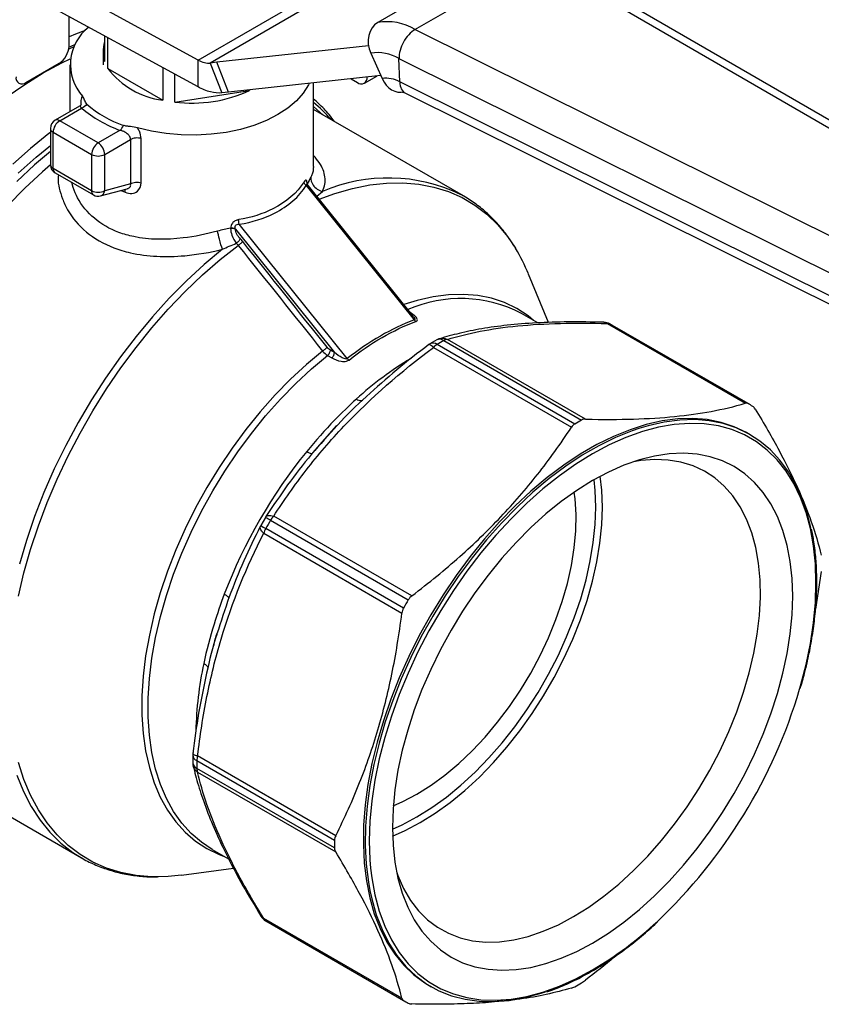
# Model space of a CAD drawing. Header units: inches. Extents: x 0.7 to 32.2, y 0.7 to 24.8.
# Tile 9 of 11: x 25.8 to 29.2, y 18.4 to 22.5. Entities that reach past the tile are written whole.
import ezdxf

# ---------------------------------------------------------------- set-up
doc = ezdxf.new("R2010")
doc.units = ezdxf.units.IN
doc.header["$LTSCALE"] = 3
doc.header["$MEASUREMENT"] = 0

msp = doc.modelspace()

# ---------------------------------------------------------------- linework, layer by layer
for p, q in [((27.8354, 22.7722), (27.3219, 22.4757)), ((27.4785, 22.4461), (27.992, 22.7425)), ((27.992, 22.7425), (30.0678, 21.5394)), ((30.1196, 21.5429), (28.042, 22.747)), ((26.5675, 22.3174), (25.8213, 22.725)), ((26.5675, 22.3174), (27.2664, 22.7209)), ((27.2374, 22.663), (26.6183, 22.3056)), ((26.5675, 22.2049), (25.8213, 22.6124)), ((26.0253, 22.3766), (26.0253, 22.501)), ((26.175, 22.4193), (26.175, 22.3119)), ((26.1888, 22.2823), (26.1888, 22.4118)), ((29.7133, 21.3348), (27.4785, 22.4461)), ((26.0457, 22.3738), (26.0241, 22.3644)), ((26.0252, 22.3723), (26.0502, 22.383)), ((27.2831, 22.3781), (26.6465, 22.3085)), ((26.1683, 22.3525), (26.1683, 22.2979)), ((27.2924, 22.3467), (27.3404, 22.2401)), ((25.8444, 22.2239), (25.9836, 22.3043)), ((26.0285, 22.2979), (26.0285, 22.1009)), ((26.4187, 22.2862), (26.4187, 22.1495)), ((26.5675, 22.2049), (26.5675, 22.3174)), ((26.6465, 22.3085), (26.6183, 22.3056)), ((26.6183, 22.3056), (26.667, 22.18)), ((26.6952, 22.183), (26.6465, 22.3085)), ((27.4113, 22.3242), (29.6488, 21.2115)), ((27.4142, 22.2261), (27.4113, 22.3242)), ((26.1888, 22.2823), (26.4187, 22.1495)), ((26.4699, 22.1416), (26.4699, 22.2582)), ((27.3347, 22.2529), (26.6952, 22.183)), ((27.2658, 22.221), (27.3178, 22.251)), ((27.0522, 21.8715), (27.0522, 22.222)), ((27.2098, 22.2392), (27.2363, 22.2239)), ((29.6517, 21.1134), (27.4142, 22.2261)), ((26.4699, 22.1416), (26.784, 22.1902)), ((26.6952, 22.183), (26.667, 22.18)), ((26.784, 22.1927), (26.784, 22.1902)), ((27.4382, 22.1791), (29.6748, 21.0668)), ((26.0691, 22.1243), (25.9667, 22.0652)), ((26.0747, 22.1351), (26.0747, 22.1285)), ((25.9864, 22.0632), (26.0783, 22.1163)), ((27.682, 21.7473), (27.0522, 22.1109)), ((26.1478, 21.97), (25.9864, 22.0632)), ((25.947, 22.0311), (25.947, 21.8789)), ((25.9585, 22.015), (26.12, 21.9218)), ((25.9585, 21.8629), (25.9585, 22.015)), ((26.2398, 22.0231), (26.1478, 21.97)), ((26.1757, 21.9218), (26.2838, 21.9842)), ((26.2838, 21.9842), (26.2838, 21.7986)), ((26.328, 21.8032), (26.328, 21.9888)), ((26.12, 21.9218), (26.12, 21.7696)), ((26.1757, 21.7696), (26.1757, 21.9218)), ((26.12, 21.7696), (25.9585, 21.8629)), ((25.9667, 21.8448), (26.1281, 21.7516)), ((26.043, 21.7826), (26.0373, 21.8041)), ((26.2838, 21.7986), (26.1757, 21.7696)), ((27.022, 21.7913), (27.4757, 21.227)), ((27.4709, 21.2429), (27.026, 21.7963)), ((26.158, 21.7477), (26.27, 21.7777)), ((26.245, 21.771), (26.2613, 21.7628)), ((27.0663, 21.7462), (27.0904, 21.7666)), ((27.682, 21.7473), (27.6699, 21.7541)), ((27.1939, 21.0644), (26.7403, 21.6287)), ((26.7239, 21.6083), (27.1404, 21.0902)), ((28.0387, 21.2158), (27.9553, 21.4197)), ((27.9947, 21.2145), (27.9256, 21.2544)), ((28.2854, 21.2118), (28.8656, 20.8768)), ((28.8771, 20.8754), (28.2985, 21.2094)), ((28.8871, 20.8698), (28.3085, 21.2037)), ((27.5698, 21.1431), (27.5415, 21.1268)), ((27.5993, 21.1402), (28.1778, 20.8062)), ((28.1949, 20.8105), (27.6147, 21.1454)), ((27.1404, 21.0902), (27.1229, 21.1003)), ((27.5556, 21.1113), (28.1358, 20.7764)), ((28.1496, 20.7899), (27.571, 21.1238)), ((27.1115, 21.0779), (27.129, 21.0678)), ((27.0494, 20.6687), (27.1508, 20.783)), ((28.8855, 20.7457), (28.8771, 20.7505)), ((27.0477, 20.667), (27.0494, 20.6687)), ((26.85, 20.3979), (26.8304, 20.3639)), ((26.8718, 20.3857), (27.4503, 20.0518)), ((27.4651, 20.0684), (26.8849, 20.4033)), ((26.8289, 20.3597), (26.8296, 20.3614)), ((27.4303, 20.0171), (26.8518, 20.3511)), ((26.8432, 20.331), (27.4233, 19.996)), ((29.1851, 20.1704), (29.1607, 20.0121)), ((26.6962, 20.0581), (26.6956, 20.0559)), ((26.5449, 19.4006), (26.5449, 19.3679)), ((27.1455, 19.0612), (26.5654, 19.3961)), ((25.4006, 19.3594), (26.0778, 18.9684)), ((26.5622, 19.3765), (27.1407, 19.0425)), ((27.1407, 19.0099), (26.5622, 19.3438)), ((26.5654, 19.3279), (27.1455, 18.993)), ((26.6264, 19.004), (26.6953, 18.9642)), ((26.0703, 18.9728), (26.0778, 18.9684)), ((26.4981, 18.8955), (26.7162, 18.9253)), ((27.4233, 18.3788), (26.8432, 18.7138)), ((26.8518, 18.7036), (27.4303, 18.3696)), ((26.8618, 18.6977), (27.4403, 18.3637)), ((27.5387, 18.4319), (27.547, 18.4271))]:
    msp.add_line(p, q)
at = {"flags": 128}
for points in [[(26.0934, 22.4419), (26.0519, 22.4268), (26.0253, 22.4162)], [(25.7615, 22.1617), (25.8393, 22.2156), (25.9173, 22.2637), (25.9954, 22.3058), (26.0303, 22.3226)], [(27.0341, 22.22), (27.0313, 22.2143), (27.0094, 22.1797), (26.9804, 22.1469), (26.9444, 22.1165), (26.9023, 22.0889), (26.8544, 22.0646), (26.8018, 22.0438), (26.745, 22.0271), (26.6851, 22.0145), (26.623, 22.0063), (26.5595, 22.0026), (26.4958, 22.0035), (26.4328, 22.009), (26.3714, 22.019), (26.3126, 22.0332)], [(27.0934, 22.0871), (27.0525, 22.1233), (27.0522, 22.1236)], [(25.947, 22.0142), (25.9401, 22.009), (25.864, 21.9473), (25.7892, 21.8805)], [(25.8123, 21.8427), (25.8872, 21.9103), (25.947, 21.9598)], [(25.947, 21.9334), (25.881, 21.8775), (25.8058, 21.8081)], [(25.947, 21.8775), (25.9136, 21.8487), (25.8393, 21.7799), (25.7666, 21.7064)], [(27.0757, 21.7345), (27.1414, 21.7582), (27.2155, 21.7793), (27.2882, 21.7938), (27.3592, 21.8016), (27.428, 21.8028), (27.4944, 21.7972), (27.5581, 21.785), (27.6188, 21.7661), (27.6762, 21.7408), (27.73, 21.709), (27.78, 21.671), (27.8259, 21.6268), (27.8676, 21.5768), (27.9009, 21.5277)], [(25.8132, 20.0672), (25.8362, 20.1647), (25.8641, 20.2631), (25.8967, 20.3619), (25.934, 20.4606), (25.9757, 20.5587), (26.0217, 20.6559), (26.0716, 20.7517), (26.1255, 20.8456), (26.1828, 20.9372), (26.2435, 21.0261), (26.3072, 21.1118), (26.3736, 21.1941), (26.4424, 21.2724), (26.5134, 21.3465), (26.5861, 21.416), (26.6603, 21.4805), (26.7355, 21.5399)], [(26.6694, 21.5236), (26.5936, 21.4601), (26.5191, 21.3915), (26.4464, 21.3181), (26.3756, 21.2401), (26.3072, 21.158), (26.2415, 21.0722), (26.1788, 20.983), (26.1194, 20.8908), (26.0636, 20.7962), (26.0116, 20.6995), (25.9636, 20.6012), (25.92, 20.5018), (25.8809, 20.4017), (25.8464, 20.3013), (25.8168, 20.2013)], [(27.9765, 21.225), (27.9533, 21.2437), (27.9058, 21.2749), (27.8547, 21.2997), (27.8001, 21.3179), (27.7425, 21.3295), (27.6821, 21.3343), (27.6193, 21.3325), (27.5544, 21.3238), (27.4879, 21.3085), (27.4322, 21.291)], [(27.0902, 21.0963), (27.0224, 21.0398), (26.9558, 20.9783), (26.8909, 20.912), (26.8281, 20.8414), (26.7677, 20.7668), (26.7101, 20.6886), (26.6556, 20.6074), (26.6044, 20.5236), (26.5569, 20.4375), (26.5134, 20.3499), (26.474, 20.261), (26.4391, 20.1714), (26.4088, 20.0817), (26.3833, 19.9923), (26.3627, 19.9038), (26.3471, 19.8166), (26.3367, 19.7312), (26.3315, 19.6482), (26.3315, 19.5679), (26.3367, 19.4909), (26.3471, 19.4176), (26.3627, 19.3483), (26.3833, 19.2835), (26.4088, 19.2236), (26.4391, 19.1689), (26.474, 19.1197), (26.5134, 19.0762), (26.5569, 19.0388), (26.6044, 19.0076), (26.6556, 18.9828), (26.6774, 18.9746)], [(26.6264, 19.004), (26.5818, 19.0336), (26.5386, 19.0708), (26.4995, 19.114), (26.4648, 19.1629), (26.4347, 19.2173), (26.4094, 19.2768), (26.3889, 19.3412), (26.3735, 19.41), (26.3631, 19.4828), (26.358, 19.5594), (26.358, 19.6391), (26.3631, 19.7216), (26.3735, 19.8064), (26.3889, 19.893), (26.4094, 19.981), (26.4347, 20.0698), (26.4648, 20.1589), (26.4995, 20.2479), (26.5386, 20.3361), (26.5818, 20.4233), (26.6289, 20.5087), (26.6798, 20.5921), (26.7339, 20.6728), (26.7912, 20.7504), (26.8511, 20.8245), (26.9135, 20.8947), (26.9779, 20.9606), (27.044, 21.0218), (27.1115, 21.0779)], [(28.8771, 20.7505), (28.871, 20.754), (28.8193, 20.7786), (28.7642, 20.7966), (28.7062, 20.8082), (28.6454, 20.813), (28.5822, 20.8112), (28.517, 20.8027), (28.4501, 20.7876), (28.3818, 20.766), (28.3126, 20.738), (28.2429, 20.7037), (28.1729, 20.6633), (28.1032, 20.617), (28.034, 20.5652), (27.9657, 20.508), (27.8988, 20.4459), (27.8336, 20.379), (27.7704, 20.3079), (27.7096, 20.2329), (27.6515, 20.1543), (27.5965, 20.0727), (27.5448, 19.9884), (27.4967, 19.902), (27.4526, 19.8138), (27.4125, 19.7245), (27.3768, 19.6344), (27.3456, 19.5441), (27.3191, 19.4541), (27.2975, 19.3648), (27.2809, 19.2767), (27.2693, 19.1904), (27.2628, 19.1062), (27.2615, 19.0247), (27.2654, 18.9463), (27.2744, 18.8714), (27.2886, 18.8004), (27.3077, 18.7338), (27.3318, 18.6718), (27.3606, 18.6149), (27.3941, 18.5633), (27.432, 18.5173), (27.4741, 18.4772), (27.5203, 18.4431), (27.5387, 18.4319)], [(29.1407, 20.3549), (29.1266, 20.4111), (29.105, 20.4754), (29.0785, 20.5349), (29.0474, 20.5892), (29.0116, 20.638), (28.9716, 20.6811), (28.9274, 20.7182), (28.8793, 20.7492), (28.8276, 20.7737), (28.7726, 20.7918), (28.7145, 20.8033), (28.6537, 20.8082), (28.5905, 20.8064), (28.5253, 20.7979), (28.4584, 20.7828), (28.419, 20.7711)], [(28.419, 20.7711), (28.3902, 20.7612), (28.321, 20.7331), (28.2512, 20.6988), (28.1813, 20.6585), (28.1115, 20.6122), (28.0423, 20.5604), (27.9741, 20.5032), (27.9072, 20.4411), (27.8419, 20.3742), (27.7788, 20.3031), (27.718, 20.228), (27.6599, 20.1495), (27.6049, 20.0678), (27.5532, 19.9836), (27.5051, 19.8972), (27.4609, 19.809), (27.4208, 19.7197), (27.3851, 19.6296), (27.3539, 19.5393), (27.3275, 19.4493), (27.3059, 19.36), (27.2892, 19.2719), (27.2776, 19.1855), (27.2712, 19.1014), (27.2699, 19.0199), (27.2738, 18.9415), (27.2828, 18.8666), (27.2891, 18.8312)], [(29.094, 19.6762), (29.0979, 19.6899), (29.1211, 19.7798), (29.1392, 19.8685), (29.1523, 19.9556), (29.1601, 20.0407), (29.1628, 20.1232), (29.1601, 20.2026), (29.1523, 20.2786), (29.1392, 20.3507), (29.1211, 20.4184), (29.0979, 20.4815), (29.0699, 20.5396), (29.0371, 20.5923), (28.9997, 20.6393), (28.9581, 20.6805), (28.9123, 20.7155), (28.8627, 20.7441), (28.8095, 20.7663), (28.7531, 20.7818), (28.6937, 20.7906), (28.6317, 20.7926), (28.5673, 20.7879), (28.5011, 20.7764), (28.4334, 20.7583), (28.3644, 20.7336), (28.2947, 20.7024), (28.2246, 20.6649), (28.2244, 20.6648)], [(28.2244, 20.6648), (28.1545, 20.6214), (28.0848, 20.5721), (28.0158, 20.5173), (27.9481, 20.4572), (27.8818, 20.3922), (27.8175, 20.3227), (27.7555, 20.249), (27.6961, 20.1716), (27.6397, 20.0909), (27.5865, 20.0074), (27.5369, 19.9214), (27.4911, 19.8336), (27.4494, 19.7444), (27.4121, 19.6542), (27.3793, 19.5637), (27.3513, 19.4732), (27.3281, 19.3834), (27.3099, 19.2946), (27.2969, 19.2075), (27.2891, 19.1225), (27.2864, 19.04), (27.2891, 18.9605), (27.2921, 18.9243)], [(28.2246, 18.6107), (28.2906, 18.6518), (28.3561, 18.6986), (28.4209, 18.7508), (28.4844, 18.8082), (28.5463, 18.8704), (28.6063, 18.9369), (28.6639, 19.0074), (28.7188, 19.0814), (28.7706, 19.1585), (28.8191, 19.2383), (28.8639, 19.3201), (28.9048, 19.4036), (28.9414, 19.4881), (28.9737, 19.5733), (29.0013, 19.6584), (29.0242, 19.7432), (29.0421, 19.8269), (29.055, 19.9091), (29.0627, 19.9892), (29.0653, 20.0669), (29.0627, 20.1416), (29.055, 20.2128), (29.0421, 20.2801), (29.0242, 20.3432), (29.0013, 20.4015), (28.9737, 20.4548), (28.9414, 20.5027), (28.9048, 20.5449), (28.8639, 20.5811), (28.8191, 20.6113), (28.7706, 20.635), (28.7188, 20.6523), (28.6639, 20.6629), (28.6063, 20.6669), (28.5463, 20.6643), (28.4844, 20.6549), (28.4209, 20.6389), (28.3561, 20.6164), (28.2906, 20.5875), (28.2246, 20.5524), (28.1586, 20.5113), (28.0931, 20.4645), (28.0283, 20.4123), (27.9648, 20.3549), (27.9029, 20.2928), (27.8429, 20.2263), (27.7853, 20.1558), (27.7304, 20.0817), (27.6786, 20.0046), (27.6301, 19.9249), (27.5853, 19.843), (27.5444, 19.7596), (27.5078, 19.675), (27.4755, 19.5899), (27.4479, 19.5047), (27.425, 19.42), (27.4071, 19.3363), (27.3942, 19.2541), (27.3865, 19.1739), (27.3839, 19.0962), (27.3865, 19.0215), (27.3942, 18.9503), (27.4071, 18.883), (27.425, 18.82), (27.4479, 18.7616), (27.4755, 18.7084), (27.5078, 18.6605), (27.5444, 18.6183), (27.5853, 18.582), (27.6301, 18.5519), (27.6786, 18.5281), (27.7304, 18.5109), (27.7853, 18.5002), (27.8429, 18.4962), (27.9029, 18.4989), (27.9648, 18.5083), (28.0283, 18.5242), (28.0931, 18.5468), (28.1586, 18.5756), (28.2246, 18.6107)], [(28.1447, 18.7215), (28.2086, 18.7614), (28.2722, 18.8071), (28.3349, 18.8583), (28.3963, 18.9146), (28.4561, 18.9756), (28.5137, 19.041), (28.569, 19.1103), (28.6214, 19.183), (28.6706, 19.2587), (28.7163, 19.3368), (28.7582, 19.4169), (28.7961, 19.4984), (28.8296, 19.5807), (28.8585, 19.6633), (28.8827, 19.7458), (28.902, 19.8274), (28.9163, 19.9077), (28.9254, 19.9861), (28.9293, 20.0622), (28.928, 20.1353), (28.9215, 20.2051), (28.9098, 20.271), (28.893, 20.3327), (28.8712, 20.3897), (28.8446, 20.4416), (28.8134, 20.488), (28.7777, 20.5288), (28.7378, 20.5635), (28.6939, 20.5921), (28.6464, 20.6142), (28.5955, 20.6297), (28.5417, 20.6386), (28.4852, 20.6408), (28.4264, 20.6362), (28.3981, 20.6317)], [(27.4869, 19.1404), (27.5489, 19.1792), (27.6105, 19.2236), (27.6712, 19.2733), (27.7307, 19.3281), (27.7885, 19.3876), (27.8442, 19.4512), (27.8975, 19.5187), (27.948, 19.5895), (27.9954, 19.6631), (28.0393, 19.7391), (28.0794, 19.817), (28.1154, 19.8961), (28.1472, 19.976), (28.1745, 20.0561), (28.197, 20.1359), (28.2147, 20.2148), (28.2275, 20.2923), (28.2351, 20.3678), (28.2377, 20.4409), (28.2351, 20.511), (28.2306, 20.5559)], [(27.5008, 19.1163), (27.5639, 19.1558), (27.6267, 19.201), (27.6885, 19.2517), (27.7491, 19.3075), (27.808, 19.368), (27.8648, 19.4329), (27.9191, 19.5016), (27.9705, 19.5737), (28.0187, 19.6487), (28.0634, 19.7261), (28.1043, 19.8054), (28.141, 19.886), (28.1734, 19.9674), (28.2011, 20.049), (28.2241, 20.1302), (28.2421, 20.2106), (28.2551, 20.2895), (28.2629, 20.3665), (28.2655, 20.4409), (28.2629, 20.5123), (28.2566, 20.5702)], [(27.4869, 19.2359), (27.5459, 19.273), (27.6045, 19.3159), (27.6622, 19.3641), (27.7185, 19.4175), (27.7729, 19.4754), (27.8252, 19.5375), (27.8748, 19.6032), (27.9213, 19.6721), (27.9645, 19.7437), (28.0039, 19.8173), (28.0393, 19.8924), (28.0704, 19.9684), (28.0968, 20.0447), (28.1185, 20.1207), (28.1353, 20.1959), (28.147, 20.2695), (28.1535, 20.3411), (28.1548, 20.4101), (28.1509, 20.476), (28.1475, 20.5038)], [(26.401, 18.8884), (26.3736, 18.8888), (26.3072, 18.8943), (26.2435, 18.9066), (26.1828, 18.9254), (26.1255, 18.9508), (26.0716, 18.9826), (26.0217, 19.0206), (25.9757, 19.0647), (25.934, 19.1147), (25.8967, 19.1704), (25.8641, 19.2315), (25.8362, 19.2977), (25.8132, 19.3687)], [(25.8062, 19.3152), (25.8338, 19.2472), (25.8663, 19.1845), (25.9035, 19.1272), (25.9454, 19.0757), (25.9916, 19.0303), (26.042, 18.9911), (26.0703, 18.9728)], [(27.3874, 19.1871), (27.4278, 19.2048), (27.4869, 19.2359)], [(27.3839, 19.0892), (27.4249, 19.1076), (27.4869, 19.1404)], [(27.3845, 19.0594), (27.4376, 19.0829), (27.5008, 19.1163)], [(26.4981, 18.8955), (26.4424, 18.8899), (26.401, 18.8884)], [(27.2921, 18.9243), (27.2969, 18.8846), (27.3099, 18.8125), (27.3281, 18.7447), (27.3513, 18.6816), (27.3793, 18.6236), (27.4121, 18.5709), (27.4494, 18.5238), (27.4911, 18.4827), (27.5369, 18.4477), (27.5865, 18.419), (27.6397, 18.3969), (27.6961, 18.3814), (27.7555, 18.3726), (27.8175, 18.3705), (27.8818, 18.3752), (27.9481, 18.3867), (28.0158, 18.4049), (28.0848, 18.4296), (28.1545, 18.4608), (28.2246, 18.4982)], [(27.402, 18.9062), (27.4066, 18.8936), (27.4308, 18.8392), (27.4598, 18.7899), (27.4933, 18.7463), (27.5311, 18.7085), (27.573, 18.6768), (27.6188, 18.6515), (27.668, 18.6326), (27.7204, 18.6204), (27.7756, 18.6149), (27.8333, 18.6161), (27.893, 18.6241), (27.9545, 18.6387), (28.0172, 18.6599), (28.0807, 18.6876), (28.1447, 18.7215)], [(27.2891, 18.8312), (27.2969, 18.7956), (27.3161, 18.729), (27.3401, 18.667), (27.369, 18.6101), (27.4024, 18.5585), (27.4403, 18.5125), (27.4825, 18.4723), (27.5287, 18.4383), (27.5786, 18.4105), (27.632, 18.3892), (27.6886, 18.3744), (27.748, 18.3662), (27.8101, 18.3647), (27.8743, 18.3698), (27.9404, 18.3816), (28.0081, 18.4), (28.0264, 18.406)]]:
    msp.add_lwpolyline(points, dxfattribs=at)
for centre, radius, start, end in [((26.2295, 22.2991), 0.1984, 127.7782, 221.9783), ((27.3608, 22.2522), 0.2269, 58.7228, 99.8536), ((25.9347, 22.3807), 0.0908, 302.6055, 357.3945), ((26.2951, 22.3525), 0.1268, 161.3, 198.7), ((27.3219, 22.1769), 0.1723, 58.7228, 99.8536), ((25.8281, 22.2439), 0.0258, 170.786, 309.2033), ((26.4615, 22.4892), 0.3423, 217.1857, 262.8196), ((27.2526, 22.2437), 0.0256, 230.4835, 6.6825), ((27.3587, 22.1348), 0.1069, 58.7228, 99.8536), ((26.5419, 22.7158), 0.5787, 262.8562, 294.7299), ((26.4192, 22.5076), 0.4925, 229.6125, 250.3929), ((26.684, 21.687), 0.5836, 40.8044, 50.8875), ((26.4132, 22.51), 0.5169, 229.6125, 250.3929), ((25.9864, 22.0311), 0.0394, 119.9973, 180), ((26.019, 22.0123), 0.0605, 122.6055, 177.3945), ((25.9748, 22.0471), 0.0198, 54.3824, 114.3071), ((25.9667, 22.033), 0.0198, 185.6948, 245.6253), ((26.1804, 21.919), 0.0605, 122.6055, 177.3945), ((26.1152, 21.919), 0.0605, 2.6055, 57.3945), ((26.1478, 21.9755), 0.0605, 242.6097, 297.3903), ((25.9864, 21.8789), 0.0394, 180, 240.0027), ((25.9667, 21.8809), 0.0198, 185.6948, 245.6253), ((25.9784, 21.861), 0.02, 174.669, 234.0188), ((27.3663, 21.1189), 0.704, 64.4531, 113.0687), ((26.1399, 21.7678), 0.02, 174.669, 234.0188), ((26.1478, 21.8234), 0.0605, 242.6097, 297.3903), ((26.1478, 21.7857), 0.0394, 240.0027, 284.9958), ((26.1489, 21.7731), 0.0269, 289.6861, 352.7234), ((27.271, 21.1425), 0.7383, 22.0552, 31.4504), ((27.6698, 20.7607), 0.556, 62.61, 113.4545), ((28.2694, 21.158), 0.0591, 61.3654, 88.3644), ((28.2881, 21.1895), 0.0225, 62.3592, 96.9205), ((28.0673, 20.786), 0.4824, 60.0027, 61.3655), ((27.5716, 21.076), 0.0591, 120.6782, 126.8144), ((27.5537, 21.0998), 0.0297, 54.3325, 114.4327), ((27.5987, 21.0916), 0.0591, 106.9716, 119.307), ((27.582, 21.1156), 0.03, 54.7294, 113.8734), ((28.267, 19.9509), 1.3639, 119.3117, 120.6829), ((27.6196, 21.1057), 0.04, 97.0041, 120.4788), ((27.6087, 21.0619), 0.0725, 121.3153, 137.0646), ((28.2279, 19.795), 1.4836, 121.0865, 132.1633), ((28.6459, 20.452), 0.4824, 58.6238, 61.3655), ((28.8455, 19.6169), 1.3639, 119.3117, 120.6829), ((28.7484, 19.2792), 2.2186, 141.0292, 158.9708), ((26.9009, 20.368), 0.0591, 147.0991, 149.543), ((26.6929, 20.0912), 0.3446, 58.7235, 62.8741), ((29.0318, 19.1156), 2.5058, 149.543, 150.457), ((26.9559, 20.3365), 0.0975, 136.7518, 149.6755), ((26.8818, 20.3348), 0.0591, 150.457, 152.8943), ((27.0192, 20.6565), 0.3482, 237.1613, 241.2691), ((26.9365, 20.3029), 0.0975, 150.3247, 163.2478), ((29.6103, 18.7816), 2.5058, 149.543, 150.457), ((28.0422, 19.4719), 1.4844, 167.8368, 178.879), ((26.9837, 20.2996), 2.2004, 313.4313, 343.5427), ((26.6039, 19.3999), 0.0591, 173.1544, 179.3192), ((26.5728, 19.4024), 0.028, 183.5713, 247.6735), ((26.6347, 19.3748), 0.0725, 162.935, 178.6824), ((26.6039, 19.3686), 0.0591, 180.6902, 193.071), ((26.5748, 19.3711), 0.03, 186.1833, 245.2739), ((27.9263, 19.3602), 1.3642, 179.3145, 180.6855), ((26.6022, 19.3435), 0.04, 179.5187, 202.9891), ((28.5048, 19.0262), 1.3642, 179.3145, 180.6855), ((26.8818, 18.7545), 0.0591, 211.6117, 238.6239), ((26.8639, 18.7226), 0.0225, 203.072, 237.6292), ((27.103, 19.1155), 0.4824, 238.6238, 240.0026), ((27.4505, 19.8162), 1.5285, 300.4293, 313.1823), ((27.4819, 19.6165), 1.3639, 299.3117, 300.6829), ((27.6815, 18.7815), 0.4824, 238.6238, 241.3655)]:
    msp.add_arc(centre, radius, start, end)
for centre, major_axis, ratio, start_param, end_param in [((27.362, 22.3869), (-0.0225, 0.0958), 0.804924, 0.237912, 1.808708), ((27.481, 22.3644), (0.0466, 0.0867), 0.597169, 0.767935, 2.338732), ((27.4101, 22.2803), (-0.0225, 0.0958), 0.804924, 1.808708, 3.151065), ((27.4839, 22.2663), (0.0466, 0.0867), 0.597169, 2.338732, 3.160637)]:
    msp.add_ellipse(centre, major_axis=major_axis, ratio=ratio, start_param=start_param, end_param=end_param)
for points, knots in [([(26.5675, 22.3174), (26.5764, 22.3127), (26.5852, 22.3093), (26.6023, 22.3053), (26.6106, 22.3047), (26.6183, 22.3056)], [0, 0, 0, 0, 0.0918336, 0.0918336, 0.1836671, 0.1836671, 0.1836671, 0.1836671]), ([(26.667, 22.18), (26.6519, 22.1785), (26.6358, 22.1799), (26.6022, 22.1883), (26.5849, 22.1953), (26.5675, 22.2049)], [0, 0, 0, 0, 0.1835574, 0.1835574, 0.3671149, 0.3671149, 0.3671149, 0.3671149]), ([(26.082, 22.1664), (26.0804, 22.1645), (26.0764, 22.1572), (26.0747, 22.1448), (26.0747, 22.1351)], [0, 0, 0, 0, 0.0443253, 0.1354003, 0.1354003, 0.1354003, 0.1354003]), ([(26.1001, 22.1325), (26.0973, 22.1351), (26.0956, 22.1378), (26.0929, 22.1435), (26.0919, 22.1465), (26.0889, 22.1552), (26.0866, 22.161), (26.082, 22.1664)], [0, 0, 0, 0, 0.25, 0.25, 0.5, 0.5, 1, 1, 1, 1]), ([(27.4267, 22.1839), (27.4271, 22.1838), (27.4281, 22.1835), (27.4328, 22.1822), (27.4368, 22.1798), (27.4373, 22.1794)], [0, 0, 0, 0, 0.464329, 0.92443, 1, 1, 1, 1]), ([(26.0779, 22.1314), (26.0778, 22.1316), (26.0776, 22.1321), (26.0753, 22.1285), (26.0712, 22.1257), (26.0692, 22.1243)], [0, 0, 0, 0, 0.206681, 0.602538, 1, 1, 1, 1]), ([(26.0783, 22.1163), (26.0764, 22.1189), (26.0732, 22.1232), (26.0706, 22.1245), (26.0695, 22.1247), (26.0692, 22.1243), (26.0692, 22.1243)], [0, 0, 0, 0, 0.49221, 0.806259, 0.990646, 1, 1, 1, 1]), ([(27.1407, 22.0598), (27.1332, 22.0697), (27.1124, 22.0972), (27.0827, 22.1287), (27.0593, 22.1482), (27.0522, 22.1542)], [0, 0, 0, 0, 0.284255, 0.781015, 1, 1, 1, 1]), ([(26.3126, 22.0333), (26.3034, 22.0359), (26.2934, 22.0372), (26.2782, 22.039), (26.2732, 22.0395), (26.2633, 22.0411), (26.2585, 22.0421), (26.254, 22.0437)], [0, 0, 0, 0, 0.5, 0.5, 0.75, 0.75, 1, 1, 1, 1]), ([(26.2838, 21.9842), (26.2838, 21.9851), (26.2837, 21.9867), (26.2833, 21.9892), (26.2825, 21.9918), (26.2815, 21.9944), (26.2796, 21.9981), (26.276, 22.0029), (26.2707, 22.008), (26.2638, 22.013), (26.2569, 22.017), (26.2498, 22.0201), (26.2444, 22.0219), (26.2412, 22.0227), (26.2398, 22.0231)], [0, 0, 0, 0, 0.0452833, 0.0914837, 0.1387484, 0.1872148, 0.2370106, 0.3510076, 0.4841919, 0.5809023, 0.7431051, 0.8442761, 0.9298993, 1, 1, 1, 1]), ([(26.328, 21.9888), (26.328, 21.9986), (26.3242, 22.0141), (26.3158, 22.0287), (26.3126, 22.0332)], [0.1829488, 0.1829488, 0.1829488, 0.1829488, 0.2739996, 0.3186778, 0.3186778, 0.3186778, 0.3186778]), ([(26.328, 21.9888), (26.3208, 21.9907), (26.3125, 21.9913), (26.2968, 21.9897), (26.2895, 21.9875), (26.2838, 21.9842)], [0, 0, 0, 0, 0.5, 0.5, 1, 1, 1, 1]), ([(27.0904, 21.7666), (27.0941, 21.7767), (27.1015, 21.7969), (27.1016, 21.8271), (27.0938, 21.8573), (27.078, 21.8874), (27.0607, 21.9073), (27.0522, 21.9173)], [0, 0, 0, 0, 0.198631, 0.39886, 0.600119, 0.800923, 1, 1, 1, 1]), ([(27.0516, 21.8715), (27.0515, 21.8665), (27.0515, 21.8555), (27.0472, 21.8403), (27.0425, 21.83), (27.0405, 21.8257)], [0, 0, 0, 0, 0.330492, 0.715683, 1, 1, 1, 1]), ([(25.9811, 21.8365), (25.9806, 21.8322), (25.9762, 21.7984), (25.9878, 21.7649), (25.9978, 21.7356)], [0, 0, 0, 0, 0.1251382, 1, 1, 1, 1]), ([(26.2613, 21.7628), (26.2797, 21.7549), (26.3147, 21.7576), (26.328, 21.7887), (26.328, 21.8032)], [0, 0, 0, 0, 0.180582, 0.3160185, 0.3160185, 0.3160185, 0.3160185]), ([(26.27, 21.7777), (26.2709, 21.778), (26.2727, 21.7785), (26.2743, 21.7792), (26.2769, 21.7806), (26.2801, 21.7829), (26.2832, 21.7875), (26.2847, 21.7929), (26.2841, 21.7967), (26.2838, 21.7986)], [0, 0, 0, 0, 0.08889, 0.17224, 0.174619, 0.378648, 0.58119, 0.786843, 1, 1, 1, 1]), ([(26.2838, 21.7986), (26.2895, 21.8019), (26.2968, 21.8041), (26.3125, 21.8057), (26.3208, 21.8051), (26.328, 21.8032)], [0, 0, 0, 0, 0.5, 0.5, 1, 1, 1, 1]), ([(27.0125, 21.8065), (26.9834, 21.7607), (26.9051, 21.693), (26.7901, 21.6563), (26.7379, 21.648)], [0, 0, 0, 0, 0.598541, 1.047447, 1.047447, 1.047447, 1.047447]), ([(26.7403, 21.6287), (26.794, 21.6372), (26.9122, 21.6747), (26.9924, 21.7442), (27.022, 21.7913)], [0, 0, 0, 0, 0.448906, 1.047447, 1.047447, 1.047447, 1.047447]), ([(27.0254, 21.7984), (27.0253, 21.8049), (27.0239, 21.8138), (27.0185, 21.8145), (27.0145, 21.8097), (27.0125, 21.8065)], [0.0051121, 0.0051121, 0.0051121, 0.0051121, 0.067488, 0.1090719, 0.1506559, 0.1506559, 0.1506559, 0.1506559]), ([(27.022, 21.7913), (27.0189, 21.7936), (27.0142, 21.7987), (27.0126, 21.8043), (27.0125, 21.8065)], [0, 0, 0, 0, 0.571429, 1, 1, 1, 1]), ([(27.022, 21.7913), (27.0223, 21.7924), (27.0227, 21.7944), (27.0235, 21.7964), (27.0244, 21.7973), (27.0252, 21.7973), (27.0257, 21.7966), (27.026, 21.7963)], [0, 0, 0, 0, 0.255074, 0.481159, 0.685911, 0.879535, 1, 1, 1, 1]), ([(27.0257, 21.7967), (27.0255, 21.797), (27.0253, 21.7974), (27.0252, 21.7972), (27.0252, 21.7972)], [0, 0, 0, 0, 0.792559, 1, 1, 1, 1]), ([(27.0405, 21.8257), (27.04, 21.8146), (27.0483, 21.7875), (27.0744, 21.7701), (27.0904, 21.7666)], [0, 0, 0, 0, 0.428571, 1, 1, 1, 1]), ([(26.6491, 21.5998), (26.6017, 21.5868), (26.4802, 21.5617), (26.338, 21.5635), (26.1718, 21.6101), (26.0825, 21.6868), (26.0479, 21.7678), (26.0429, 21.7826)], [6.877626, 6.877626, 6.877626, 6.877626, 7.2915, 7.912311, 8.119248, 8.946996, 9.126094, 9.126094, 9.126094, 9.126094]), ([(26.2613, 21.7628), (26.2613, 21.7662), (26.2614, 21.7712), (26.2599, 21.774), (26.2594, 21.7748)], [0, 0, 0, 0, 0.679114, 1, 1, 1, 1]), ([(27.8967, 21.5344), (27.8874, 21.5491), (27.8663, 21.5825), (27.8283, 21.6289), (27.784, 21.6741), (27.7357, 21.7131), (27.6971, 21.7398), (27.6737, 21.7515), (27.6687, 21.754)], [0, 0, 0, 0, 0.156848, 0.355877, 0.553679, 0.75036, 0.946185, 1, 1, 1, 1]), ([(25.9978, 21.7355), (26.0036, 21.7197), (26.0438, 21.6326), (26.144, 21.5485), (26.3281, 21.4938), (26.4848, 21.4873), (26.6177, 21.5108), (26.6694, 21.5236)], [6.877626, 6.877626, 6.877626, 6.877626, 7.05671, 7.884458, 8.091395, 8.712206, 9.12608, 9.12608, 9.12608, 9.12608]), ([(26.7379, 21.648), (26.7331, 21.6472), (26.7231, 21.644), (26.7083, 21.6316), (26.7041, 21.6195), (26.7037, 21.6127)], [0, 0, 0, 0, 0.041584, 0.0831679, 0.1455438, 0.1455438, 0.1455438, 0.1455438]), ([(26.7236, 21.6096), (26.7226, 21.6144), (26.7232, 21.6224), (26.731, 21.6286), (26.7372, 21.629), (26.7403, 21.6287)], [0, 0, 0, 0, 0.0623759, 0.1039599, 0.1455438, 0.1455438, 0.1455438, 0.1455438]), ([(26.7403, 21.6287), (26.7392, 21.6321), (26.7377, 21.639), (26.7377, 21.6456), (26.7379, 21.648)], [0, 0, 0, 0, 0.571429, 1, 1, 1, 1]), ([(26.6694, 21.5236), (26.6657, 21.5342), (26.6575, 21.5619), (26.651, 21.59), (26.6491, 21.5998)], [0, 0, 0, 0, 0.571429, 1, 1, 1, 1]), ([(26.7037, 21.6127), (26.7066, 21.6132), (26.7139, 21.6133), (26.7207, 21.6113), (26.7236, 21.6096)], [0, 0, 0, 0, 0.428571, 1, 1, 1, 1]), ([(26.7038, 21.6102), (26.7041, 21.6016), (26.709, 21.5788), (26.7206, 21.5578), (26.7279, 21.5486)], [0, 0, 0, 0, 0.0519673, 0.121257, 0.121257, 0.121257, 0.121257]), ([(26.7442, 21.5681), (26.7389, 21.5732), (26.7339, 21.5798), (26.7266, 21.594), (26.7243, 21.6016), (26.7239, 21.6083)], [0, 0, 0, 0, 0.5, 0.5, 1, 1, 1, 1]), ([(27.4821, 21.2207), (27.4849, 21.2218), (27.4887, 21.2249), (27.4885, 21.2326), (27.4791, 21.2442), (27.4665, 21.2529), (27.4581, 21.2577)], [0, 0, 0, 0, 0.0302683, 0.0605367, 0.1210733, 0.2118784, 0.2118784, 0.2118784, 0.2118784]), ([(27.4708, 21.2429), (27.4734, 21.2395), (27.4767, 21.2354), (27.478, 21.2307), (27.4779, 21.229), (27.4773, 21.2279), (27.4765, 21.2273), (27.4759, 21.2271), (27.4757, 21.227)], [0, 0, 0, 0, 0.58908, 0.719076, 0.826145, 0.916361, 0.9583, 1, 1, 1, 1]), ([(28.2711, 21.217), (28.221, 21.2179), (28.1228, 21.2197), (27.9879, 21.2152), (27.8661, 21.2057), (27.7589, 21.1906), (27.6643, 21.1715), (27.6088, 21.1558), (27.5816, 21.1481)], [0, 0, 0, 0, 0.183352, 0.360263, 0.530482, 0.69397, 0.850598, 1, 1, 1, 1]), ([(27.6147, 21.1454), (27.657, 21.1582), (27.7025, 21.1695), (27.8008, 21.1886), (27.8536, 21.1963), (28.0229, 21.2128), (28.15, 21.2156), (28.2854, 21.2118)], [0, 0, 0, 0, 0.25, 0.25, 0.5, 0.5, 1, 1, 1, 1]), ([(28.2854, 21.2118), (28.2823, 21.2138), (28.2777, 21.2168), (28.2727, 21.2166), (28.271, 21.2165)], [0, 0, 0, 0, 0.667183, 1, 1, 1, 1]), ([(27.5816, 21.1477), (27.5834, 21.1484), (27.5898, 21.1506), (27.6013, 21.1503), (27.6104, 21.147), (27.6147, 21.1454)], [0, 0, 0, 0, 0.172971, 0.606062, 1, 1, 1, 1]), ([(26.8849, 20.4033), (26.9272, 20.4687), (26.9728, 20.5333), (27.071, 20.6596), (27.1238, 20.7212), (27.2931, 20.8994), (27.4202, 21.0099), (27.5556, 21.1113)], [0, 0, 0, 0, 0.25, 0.25, 0.5, 0.5, 1, 1, 1, 1]), ([(27.129, 21.0678), (27.1322, 21.0703), (27.1351, 21.074), (27.1393, 21.0821), (27.1404, 21.0865), (27.1404, 21.0902)], [0, 0, 0, 0, 0.5, 0.5, 1, 1, 1, 1]), ([(27.1939, 21.0644), (27.1914, 21.062), (27.1833, 21.0628), (27.1638, 21.0717), (27.1503, 21.0817), (27.1404, 21.0902)], [0, 0, 0, 0, 0.0604786, 0.090718, 0.2116753, 0.2116753, 0.2116753, 0.2116753]), ([(27.5364, 21.1234), (27.4911, 21.0884), (27.4002, 21.0185), (27.2735, 20.9054), (27.1904, 20.8273), (27.1529, 20.7851), (27.1522, 20.7843)], [0, 0, 0, 0, 0.330451, 0.661828, 0.993576, 1, 1, 1, 1]), ([(27.5556, 21.1113), (27.5529, 21.1138), (27.5472, 21.1192), (27.5411, 21.1229), (27.5375, 21.1243), (27.5369, 21.1232), (27.5368, 21.123)], [0, 0, 0, 0, 0.304418, 0.639054, 0.908575, 1, 1, 1, 1]), ([(27.129, 21.0678), (27.1402, 21.0613), (27.1567, 21.0545), (27.1833, 21.0518), (27.1959, 21.0544), (27.2013, 21.0586)], [0, 0, 0, 0, 0.1209573, 0.1511966, 0.2116753, 0.2116753, 0.2116753, 0.2116753]), ([(27.2321, 20.8947), (27.2009, 20.8667), (27.1302, 20.7972), (27.061, 20.7207), (27.0235, 20.6745)], [0, 0, 0, 0, 2.692794, 6.283185, 6.283185, 6.283185, 6.283185]), ([(27.2321, 20.8947), (27.2356, 20.8928), (27.2428, 20.8891), (27.2516, 20.8876), (27.2573, 20.8881), (27.2589, 20.89), (27.2592, 20.8903)], [0, 0, 0, 0, 0.311443, 0.622887, 0.93433, 1, 1, 1, 1]), ([(28.1949, 20.8105), (28.268, 20.8087), (28.3343, 20.8088), (28.4577, 20.8125), (28.5148, 20.8161), (28.6228, 20.8268), (28.6737, 20.8339), (28.7718, 20.8521), (28.8191, 20.8632), (28.8656, 20.8768)], [0, 0, 0, 0, 0.25, 0.25, 0.5, 0.5, 0.75, 0.75, 1, 1, 1, 1]), ([(28.9073, 20.8527), (28.9454, 20.7903), (28.9785, 20.7328), (29.037, 20.6241), (29.0624, 20.5729), (29.1071, 20.474), (29.1264, 20.4263), (29.1597, 20.3322), (29.1737, 20.2857), (29.1851, 20.2386)], [0, 0, 0, 0, 0.25, 0.25, 0.5, 0.5, 0.75, 0.75, 1, 1, 1, 1]), ([(27.1522, 20.7843), (27.1155, 20.7441), (27.0414, 20.6629), (26.9418, 20.5346), (26.8823, 20.4459), (26.8526, 20.4016)], [0, 0, 0, 0, 0.329368, 0.665172, 1, 1, 1, 1]), ([(27.4651, 20.0684), (27.5382, 20.1238), (27.6045, 20.1782), (27.7279, 20.2879), (27.785, 20.3431), (27.893, 20.4571), (27.9439, 20.5159), (28.0421, 20.6401), (28.0893, 20.7056), (28.1358, 20.7764)], [0, 0, 0, 0, 0.25, 0.25, 0.5, 0.5, 0.75, 0.75, 1, 1, 1, 1]), ([(27.0235, 20.6745), (27.027, 20.6726), (27.0341, 20.6688), (27.0419, 20.6662), (27.0466, 20.6656), (27.0475, 20.6667), (27.0477, 20.667)], [0, 0, 0, 0, 0.302924, 0.605847, 0.908771, 1, 1, 1, 1]), ([(26.8285, 20.3599), (26.805, 20.312), (26.7581, 20.2161), (26.6968, 20.0653), (26.6633, 19.9603), (26.6466, 19.9082)], [0, 0, 0, 0, 0.3340436, 0.668949, 1, 1, 1, 1]), ([(26.8432, 20.331), (26.84, 20.3341), (26.8338, 20.3405), (26.8289, 20.3496), (26.8272, 20.3562), (26.8285, 20.359), (26.8289, 20.3597)], [0, 0, 0, 0, 0.299385, 0.59877, 0.898155, 1, 1, 1, 1]), ([(29.0975, 19.6812), (29.1035, 19.7018), (29.1176, 19.7508), (29.1348, 19.8275), (29.1498, 19.9108), (29.1601, 19.9925), (29.1658, 20.0722), (29.1668, 20.1496), (29.1631, 20.2242), (29.1557, 20.2915), (29.1474, 20.332), (29.1437, 20.3502)], [0, 0, 0, 0, 0.084992, 0.202139, 0.319305, 0.436493, 0.553703, 0.670934, 0.788183, 0.905442, 1, 1, 1, 1]), ([(26.5654, 19.3961), (26.5754, 19.4801), (26.5884, 19.5636), (26.621, 19.7277), (26.6407, 19.8084), (26.711, 20.0438), (26.7722, 20.1923), (26.8432, 20.331)], [0, 0, 0, 0, 0.25, 0.25, 0.5, 0.5, 1, 1, 1, 1]), ([(26.6775, 20.0753), (26.6616, 20.0336), (26.6288, 19.9355), (26.6026, 19.8392), (26.5912, 19.7846)], [0, 0, 0, 0, 2.692794, 6.283185, 6.283185, 6.283185, 6.283185]), ([(26.6775, 20.0753), (26.681, 20.0732), (26.6878, 20.069), (26.694, 20.0635), (26.6969, 20.0598), (26.6963, 20.0584), (26.6962, 20.0581)], [0, 0, 0, 0, 0.30292, 0.60584, 0.90876, 1, 1, 1, 1]), ([(27.1455, 19.0612), (27.1836, 19.1369), (27.2167, 19.2105), (27.2752, 19.3576), (27.3006, 19.4311), (27.3453, 19.5816), (27.3646, 19.6587), (27.3979, 19.8204), (27.4119, 19.905), (27.4233, 19.996)], [0, 0, 0, 0, 0.25, 0.25, 0.5, 0.5, 0.75, 0.75, 1, 1, 1, 1]), ([(26.6466, 19.9082), (26.6463, 19.9075), (26.6286, 19.8544), (26.6022, 19.7437), (26.5679, 19.5772), (26.5528, 19.4635), (26.5453, 19.4067)], [0, 0, 0, 0, 0.0040944, 0.3365152, 0.6687776, 1, 1, 1, 1]), ([(26.6311, 19.85), (26.6355, 19.8694), (26.6401, 19.8895), (26.6467, 19.9093), (26.6469, 19.91)], [0, 0, 0, 0, 0.9644641, 1, 1, 1, 1]), ([(26.5912, 19.7846), (26.5946, 19.7824), (26.6013, 19.7781), (26.607, 19.7712), (26.6095, 19.7661), (26.6087, 19.7637), (26.6085, 19.7633)], [0, 0, 0, 0, 0.311435, 0.62287, 0.934305, 1, 1, 1, 1]), ([(26.5464, 19.3552), (26.5534, 19.3278), (26.5676, 19.2718), (26.5986, 19.1803), (26.6389, 19.0801), (26.691, 18.9701), (26.7548, 18.8508), (26.8056, 18.7665), (26.8315, 18.7236)], [0, 0, 0, 0, 0.149308, 0.305774, 0.469173, 0.639429, 0.816514, 1, 1, 1, 1]), ([(26.5654, 19.3279), (26.5617, 19.331), (26.5543, 19.3372), (26.5483, 19.3471), (26.5472, 19.3535), (26.5469, 19.3554)], [0, 0, 0, 0, 0.413891, 0.827781, 1, 1, 1, 1]), ([(26.8432, 18.7138), (26.8077, 18.7715), (26.7745, 18.8283), (26.7142, 18.9389), (26.6873, 18.9926), (26.6176, 19.1471), (26.5855, 19.2418), (26.5654, 19.3279)], [0, 0, 0, 0, 0.25, 0.25, 0.5, 0.5, 1, 1, 1, 1]), ([(27.4233, 18.3788), (27.4119, 18.4259), (27.3979, 18.4724), (27.3646, 18.5665), (27.3453, 18.6142), (27.3006, 18.7131), (27.2752, 18.7643), (27.2167, 18.873), (27.1836, 18.9305), (27.1455, 18.993)], [0, 0, 0, 0, 0.25, 0.25, 0.5, 0.5, 0.75, 0.75, 1, 1, 1, 1]), ([(26.07, 18.9734), (26.0721, 18.972), (26.0913, 18.9593), (26.1308, 18.9406), (26.1882, 18.9181), (26.2486, 18.9018), (26.3116, 18.8918), (26.3611, 18.8875), (26.3901, 18.8885), (26.3967, 18.8888)], [0, 0, 0, 0, 0.023143, 0.206939, 0.390668, 0.574691, 0.759389, 0.945033, 1, 1, 1, 1]), ([(26.8319, 18.7238), (26.8327, 18.7224), (26.835, 18.7179), (26.8399, 18.7154), (26.8432, 18.7138)], [0, 0, 0, 0, 0.33415, 1, 1, 1, 1]), ([(28.032, 18.406), (28.0436, 18.4098), (28.0769, 18.4208), (28.1328, 18.4453), (28.1992, 18.4789), (28.2656, 18.5182), (28.3319, 18.5626), (28.3975, 18.6122), (28.4513, 18.6566), (28.4827, 18.686), (28.493, 18.6956)], [0, 0, 0, 0, 0.076, 0.218402, 0.360846, 0.503307, 0.645763, 0.788204, 0.930627, 1, 1, 1, 1]), ([(28.3243, 18.5584), (28.3219, 18.5563), (28.2806, 18.5203), (28.2364, 18.4867), (28.1949, 18.4552)], [0, 0, 0, 0, 0.059542, 1, 1, 1, 1]), ([(28.1358, 18.4211), (28.1013, 18.4119), (28.0341, 18.394), (27.9411, 18.377), (27.8802, 18.3708), (27.8605, 18.3688)], [0, 0, 0, 0, 0.4174971, 0.8116051, 1, 1, 1, 1]), ([(27.8483, 18.3675), (27.8322, 18.3656), (27.7851, 18.36), (27.6975, 18.3556), (27.5864, 18.3527), (27.5062, 18.354), (27.4651, 18.3547)], [0, 0, 0, 0, 0.142039, 0.417491, 0.70133, 1, 1, 1, 1])]:
    msp.add_open_spline(points, degree=3, knots=knots)
for points in [[(26.1002, 22.1325), (26.0942, 22.1252), (26.0863, 22.1193), (26.0783, 22.1163)], [(26.2398, 22.0231), (26.245, 22.0277), (26.2501, 22.0352), (26.254, 22.0437)], [(27.0405, 21.8257), (27.0365, 21.8179), (27.0314, 21.8085), (27.0254, 21.7984)], [(27.0255, 21.7959), (27.0254, 21.7968), (27.0254, 21.7976), (27.0254, 21.7984)], [(26.7037, 21.6127), (26.6857, 21.609), (26.6674, 21.6048), (26.6491, 21.5998)], [(26.7037, 21.6127), (26.7037, 21.6119), (26.7037, 21.611), (26.7038, 21.6102)], [(26.7239, 21.6083), (26.7214, 21.6096), (26.7148, 21.6114), (26.7072, 21.6109), (26.7038, 21.6102)], [(26.7239, 21.6083), (26.7238, 21.6087), (26.7237, 21.6092), (26.7236, 21.6096)], [(26.6694, 21.5236), (26.6887, 21.5323), (26.7083, 21.5405), (26.7279, 21.5486)], [(26.7442, 21.5681), (26.7432, 21.5651), (26.7386, 21.5576), (26.7313, 21.5509), (26.7279, 21.5486)], [(26.7279, 21.5486), (26.7306, 21.5459), (26.7331, 21.543), (26.7355, 21.5399)], [(26.7547, 21.5566), (26.753, 21.5543), (26.7471, 21.5481), (26.7391, 21.5421), (26.7355, 21.5399)], [(26.7355, 21.5399), (26.8538, 21.3921), (26.9721, 21.2442), (27.0902, 21.0963)], [(26.7547, 21.5566), (26.7514, 21.5608), (26.7478, 21.5646), (26.7442, 21.5681)], [(27.109, 21.1127), (26.9909, 21.2608), (26.8728, 21.4088), (26.7547, 21.5566)], [(27.4757, 21.227), (27.3804, 21.1915), (27.2843, 21.136), (27.1939, 21.0644)], [(27.2013, 21.0586), (27.2914, 21.1299), (27.3873, 21.1852), (27.4821, 21.2207)], [(27.4821, 21.2207), (27.4798, 21.2221), (27.4775, 21.2243), (27.4757, 21.227)], [(27.0902, 21.0963), (27.0937, 21.0985), (27.1016, 21.1044), (27.1073, 21.1104), (27.109, 21.1127)], [(27.0902, 21.0963), (27.0967, 21.0886), (27.1042, 21.0821), (27.1115, 21.0779)], [(27.1229, 21.1003), (27.118, 21.1031), (27.1131, 21.1075), (27.109, 21.1127)], [(27.1115, 21.0779), (27.1146, 21.0804), (27.1205, 21.0878), (27.1229, 21.0966), (27.1229, 21.1003)], [(27.2013, 21.0586), (27.2, 21.0593), (27.1975, 21.0609), (27.1951, 21.0632), (27.1939, 21.0644)], [(28.8771, 20.8754), (28.8732, 20.8775), (28.8693, 20.8779), (28.8656, 20.8768)], [(28.9073, 20.8527), (28.9043, 20.8578), (28.9008, 20.8616), (28.897, 20.8638)], [(28.1949, 20.8105), (28.189, 20.8106), (28.1832, 20.8092), (28.1778, 20.8062)], [(28.1496, 20.7899), (28.1442, 20.7867), (28.1396, 20.7821), (28.1358, 20.7764)], [(26.8502, 20.3977), (26.8518, 20.4021), (26.86, 20.4079), (26.8761, 20.406), (26.8849, 20.4033)], [(27.4651, 20.0684), (27.4592, 20.0639), (27.4542, 20.0583), (27.4503, 20.0518)], [(27.4303, 20.0171), (27.4266, 20.0106), (27.4243, 20.0034), (27.4233, 19.996)], [(26.5469, 19.4091), (26.5444, 19.4074), (26.5453, 19.4032), (26.5574, 19.3983), (26.5654, 19.3961)], [(27.1455, 19.0612), (27.1424, 19.055), (27.1408, 19.0487), (27.1407, 19.0425)], [(27.1407, 19.0099), (27.1408, 19.0037), (27.1424, 18.998), (27.1455, 18.993)], [(28.1778, 18.4436), (28.1832, 18.4468), (28.189, 18.4507), (28.1949, 18.4552)], [(28.1358, 18.4211), (28.1396, 18.4222), (28.1442, 18.4243), (28.1496, 18.4273)], [(27.4233, 18.3788), (27.4243, 18.375), (27.4266, 18.3719), (27.4303, 18.3696)], [(27.4503, 18.3581), (27.4542, 18.356), (27.4592, 18.3549), (27.4651, 18.3547)]]:
    msp.add_open_spline(points, degree=3)

doc.saveas('drawing.dxf')
